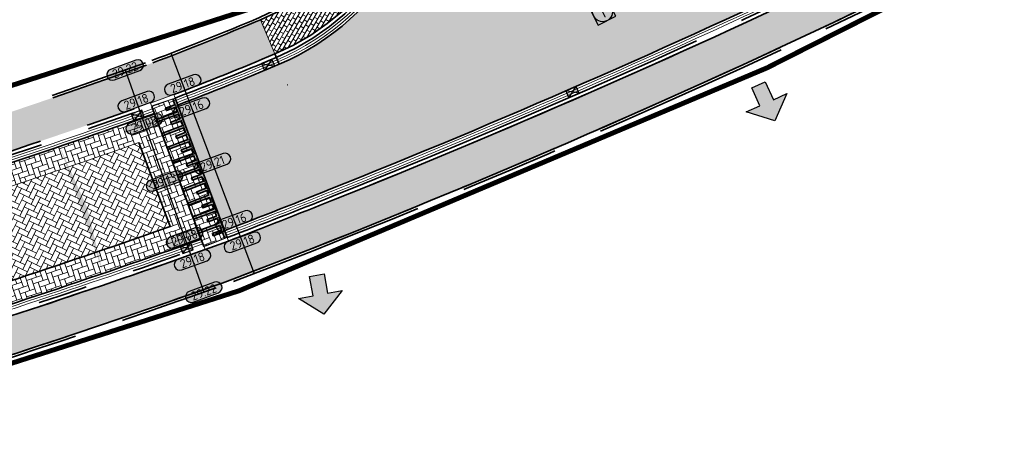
# Model space of a CAD drawing. Header units: metres. Extents: x 199937 to 201628, y 374508 to 375260.
# Tile 28 of 183: x 201146 to 201186, y 374616 to 374633. Entities that reach past the tile are written whole.
import ezdxf
from ezdxf.enums import TextEntityAlignment as Align

# ---------------------------------------------------------------- set-up
doc = ezdxf.new("R2010")
doc.units = ezdxf.units.M
for name, pattern in [('VH-OPSLUITBAND_100X200', [16, 8, -2, 4, -2]), ('VH-OPSLUITBAND_150X250', [24, 16, -2, 4, -2]), ('VH-TROTTOIRBAND_130-150', [15, 5, -2, 2, -2, 2, -2]), ('XX-PROJECTGRENS', [18, 12, -3, 0, -3])]:
    doc.linetypes.add(name, pattern=pattern)
doc.layers.add('000___INRIT-PIJL', color=252, linetype='Continuous')
doc.layers.add('N-WE-KG-GRENS_PROJECT-G', color=7, linetype='XX-PROJECTGRENS', lineweight=35, transparency=0.45)
for name, color, linetype, lineweight in [('N-WE-OG-HOOGTELIJN-G', 7, 'Continuous', 25), ('N-WE-RI-KOLK-S', 7, 'Continuous', 25), ('N-WE-RI-VWA_RIOOLPUT-S', 20, 'Continuous', 25), ('N-WE-VH-DREMPEL-G', 30, 'Continuous', 35), ('N-WE-VH-DWARSHELLING-S', 7, 'Continuous', 25), ('N-WE-VH-GOOT-G', 170, 'Continuous', 35), ('N-WE-VH-KANTOPSLUITING_OPSLUITBAND_100X200-G', 150, 'VH-OPSLUITBAND_100X200', 35), ('N-WE-VH-KANTOPSLUITING_OPSLUITBAND_150X250-G', 150, 'VH-OPSLUITBAND_150X250', 35), ('N-WE-VH-KANTOPSLUITING_TROTTOIRBAND_130 150-G', 210, 'VH-TROTTOIRBAND_130-150', 35), ('N-WE-VH-KANTOPSLUITING_VERLOOPBAND-S', 251, 'Continuous', 25), ('N-WE-VH-KANTVERHARDING_STREKLAAG-G', 60, 'Continuous', 18), ('N-WE-VH-VERHARDING_BETONSTRAATSTEEN-A', 252, 'Continuous', 0), ('N-WE-VH-VERHARDING_BETONSTRAATSTEEN-G', 252, 'Continuous', 35), ('N-WE-VH-VERHARDING_TEGEL-A', 252, 'Continuous', 18), ('N-WE-VH-VERHARDING_TEGEL-G', 252, 'Continuous', 35), ('N-WE-VH-VERKEERSTEGEL-G', 7, 'Continuous', 35), ('N-WE-VW-MARKERING-G', 7, 'Continuous', 35), ('N-WE-VW-MARKERING-V', 7, 'Continuous', 18), ('X-XX-AL-HOOGTELABEL-S', 7, 'Continuous', 25)]:
    doc.layers.add(name, color=color, linetype=linetype, lineweight=lineweight)
doc.layers.add('N-WE-VH-VERHARDING_BETONSTRAATSTEEN_HEIDE-A', color=7, linetype='Continuous', lineweight=0, true_color=0x986657)
doc.layers.add('N-WE-VH-VERHARDING_BETONSTRAATSTEEN_ROOD-A', color=7, linetype='Continuous', lineweight=0, true_color=0xa92c0a)
doc.layers.add('X-XX-AL-HULPLIJN-G', color=7, linetype='Continuous', lineweight=18, plot=False)
doc.styles.add('NLCS-ISO', font='NLCS-ISO.ttf')
doc.styles.add('NLCS-ISO-ANNOTATIEF-T18', font='NLCS-ISO.ttf', dxfattribs={"height": 1.8})
pattern_1 = [(288.63332295, (201154.9783854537, 374629.17133709), (0.2660895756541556, -0.1318951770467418), [0.63, -0.21]), (198.63332295, (201155.3763702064, 374629.3055314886), (0.2660895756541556, -0.1318951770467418), [0.63, -0.21])]

# ---------------------------------------------------------------- blocks, each defined once
blk = doc.blocks.new('inrit')
h = blk.add_hatch(color=256)
h.dxf.hatch_style = 1
h.paths.add_polyline_path([(0.3000000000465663, 1), (-0.300000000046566, 1), (-0.3000000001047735, 1.799999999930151), (-0.900000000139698, 1.799999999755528), (-2.328301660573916e-10, 2.599999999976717), (0.9000000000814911, 1.799999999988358), (0.2999999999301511, 1.799999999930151)])
at = {"color": 3, "flags": 128}
blk.add_lwpolyline([(0.3000000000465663, 1), (-0.300000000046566, 1), (-0.3000000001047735, 1.799999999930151), (-0.900000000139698, 1.799999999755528), (-2.328301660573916e-10, 2.599999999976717), (0.9000000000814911, 1.799999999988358), (0.2999999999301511, 1.799999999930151), (0.3000000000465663, 1)], dxfattribs=at)
blk = doc.blocks.new('SVH-VERLOOPBAND_TROTTOIRBAND 130 150X250 HD_OPSLUITBAND 150X250 HD_L1000_RECHTS-MM')
at = {"linetype": 'Continuous', "lineweight": 0}
blk.add_lwpolyline([(0, 0), (1000, 1.13686837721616e-13), (1000, 150.0000000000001), (0, 150)], close=True, dxfattribs=at)
blk.add_lwpolyline([(0, 20), (100, 20), (900, 1.13686837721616e-13)], dxfattribs=at)
blk = doc.blocks.new('SVH-VERLOOPBAND_TROTTOIRBAND 130 150X250 HD_OPSLUITBAND 150X250 HD_L1000_LINKS-MM')
at = {"linetype": 'Continuous', "lineweight": 0}
blk.add_lwpolyline([(0, 0), (-1000, 1.13686837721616e-13), (-1000, 150.0000000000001), (0, 150)], close=True, dxfattribs=at)
blk.add_lwpolyline([(0, 20), (-100, 20), (-900, 1.13686837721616e-13)], dxfattribs=at)
blk = doc.blocks.new('*U283')
h = blk.add_hatch(color=253)
h.dxf.hatch_style = 1
edge = h.paths.add_edge_path()
edge.add_line((2.726055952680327, 1.132202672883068), (-2.726055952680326, 1.132202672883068))
edge.add_arc((-2.726055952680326, 0), 1.132202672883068, 90, 270)
edge.add_line((-2.726055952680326, -1.132202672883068), (2.726055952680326, -1.132202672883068))
edge.add_arc((2.726055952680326, 3.697785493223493e-32), 1.132202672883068, 270, 450)
blk.add_lwpolyline([(2.726055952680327, 1.132202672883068), (-2.726055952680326, 1.132202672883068, 0.9999999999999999), (-2.726055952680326, -1.132202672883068), (2.726055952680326, -1.132202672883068, 0.9999999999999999)], format="xyb", close=True)
at = {"style": 'NLCS-ISO-ANNOTATIEF-T18'}
blk.add_attdef('HGT', text='', height=1.8, dxfattribs=at).set_placement((-0.002853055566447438, -0.0004570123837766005), align=Align.MIDDLE_CENTER)
blk = doc.blocks.new('*U350')
blk.add_solid([(0, 0), (2.710030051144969, 0.25), (5.420060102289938, 0)])
blk = doc.blocks.new('*U351')
blk.add_solid([(3, 0), (3, 0.25), (1.50000000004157, 0)])
blk = doc.blocks.new('*U352')
blk.add_solid([(0, 0), (0, 0.25), (1.500000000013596, 0)])
blk = doc.blocks.new('SRI-PUT_INSPECTIE-SO')
at = {"lineweight": -3, "flags": 128}
blk.add_lwpolyline([(-1.999999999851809, -2.000000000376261), (2.000000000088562, -2.000000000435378), (2.000000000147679, 1.999999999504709), (-2.00000000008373, 1.999999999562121)], close=True, dxfattribs=at)
at = {"lineweight": -3, "ltscale": 1.5}
blk.add_circle((0, -7.105427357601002e-14), 1.999999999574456, dxfattribs=at)
at = {"ltscale": 0.1, "style": 'NLCS-ISO'}
blk.add_text('I', height=2.5, dxfattribs=at).set_placement((-0.002795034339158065, -0.007140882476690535), align=Align.MIDDLE_CENTER)
blk = doc.blocks.new('N-SRI-KOLK_STRAAT_450X300-SO')
h = blk.add_hatch(color=256)
h.dxf.hatch_style = 1
h.paths.add_polyline_path([(-7.127631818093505e-14, 0.7499999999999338), (-1.125000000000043, 1.49999999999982), (-1.125000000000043, 4.75175454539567e-14)])
h.paths.add_polyline_path([(1.1249999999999, 4.75175454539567e-14), (1.1249999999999, 1.49999999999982), (-7.122080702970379e-14, 0.7499999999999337)])
for p, q in [((-1.125000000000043, 4.75175454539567e-14), (1.1249999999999, 1.49999999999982)), ((1.1249999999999, 4.75175454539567e-14), (-1.125000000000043, 1.49999999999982))]:
    blk.add_line(p, q)
at = {"flags": 128}
blk.add_lwpolyline([(-1.125000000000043, 4.75175454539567e-14), (1.1249999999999, 4.75175454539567e-14), (1.1249999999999, 1.49999999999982), (-1.125000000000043, 1.49999999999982)], close=True, dxfattribs=at)

msp = doc.modelspace()

# ---------------------------------------------------------------- hatches: boundary and pattern name
at = {"layer": 'N-WE-VH-VERHARDING_BETONSTRAATSTEEN_HEIDE-A', "true_color": 0x986657}
h = msp.add_hatch(dxfattribs=at)
h.set_pattern_fill('AVH-HEI_BSS_KEIFRMT_KEPER-SO', color=25, scale=2, angle=290.0000000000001, pattern_type=2)
h.set_pattern_definition([(290.0000000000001, (201155.5699359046, 374630.3855277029), (0.2691596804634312, -0.1255112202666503), [0.63, -0.21]), (200, (201155.9646068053, 374630.5291761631), (0.2691596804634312, -0.1255112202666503), [0.63, -0.21])])
h.paths.add_polyline_path([(201151.4581577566, 374628.7855767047), (201150.5152855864, 374628.4519990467), (201152.4088933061, 374623.3725242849), (201153.3516658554, 374623.7063691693)])
h = msp.add_hatch(dxfattribs=at)
h.set_pattern_fill('AVH-HEI_BSS_KEIFRMT_KEPER-SO', color=25, scale=2, angle=-71.36667704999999, pattern_type=2)
h.set_pattern_definition(pattern_1)
edge = h.paths.add_edge_path()
edge.add_line((201150.8297195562, 374627.6085511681), (201150.5152855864, 374628.4519990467))
edge.add_arc((201046.3226505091, 374924.4564663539), 313.8068671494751, 287.0688464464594, 289.3919070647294, ccw=False)
edge.add_line((201138.4314261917, 374624.4719278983), (201133.5700012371, 374622.918771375))
edge.add_arc((201141.7987053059, 374596.6502043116), 27.52724443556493, 107.3933148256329, 114.5290924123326)
edge.add_arc((201132.9415321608, 374616.2095152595), 6.056368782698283, 115.1187871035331, 123.9808712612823)
edge.add_line((201129.5565301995, 374621.2316029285), (201130.0407655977, 374620.4725766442))
edge.add_arc((201132.9415321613, 374616.209515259), 5.156368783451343, 115.168609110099, 124.23302085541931, ccw=False)
edge.add_arc((201141.798705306, 374596.6502043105), 26.62724443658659, 107.3878741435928, 114.51880858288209, ccw=False)
edge.add_line((201133.8414506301, 374622.0606794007), (201138.7004717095, 374623.61306792))
edge.add_arc((201046.3226504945, 374924.4564663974), 314.7068671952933, 287.069775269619, 289.3949197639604)
h = msp.add_hatch(dxfattribs=at)
h.set_pattern_fill('AVH-HEI_BSS_KEIFRMT_KEPER-SO', color=25, scale=2, angle=-71.36667704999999, pattern_type=2)
h.set_pattern_definition(pattern_1)
edge = h.paths.add_edge_path()
edge.add_line((201152.4088933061, 374623.3725242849), (201152.0944608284, 374624.2159681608))
edge.add_arc((201046.3226504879, 374924.4564664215), 318.3269273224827, 287.07347139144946, 289.40686561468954, ccw=False)
edge.add_line((201139.7827202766, 374620.1585071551), (201134.9328532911, 374618.6090432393))
edge.add_arc((201141.7987052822, 374596.6502043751), 23.00718426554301, 107.3628547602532, 110.4118240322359)
edge.add_arc((201136.9832362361, 374609.5904360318), 9.199999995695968, 110.4118240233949, 122.5366217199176)
edge.add_line((201132.0351214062, 374617.3464762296), (201132.519176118, 374616.5877331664))
edge.add_arc((201136.9832362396, 374609.590436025), 8.3000000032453, 110.41182402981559, 122.53662171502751, ccw=False)
edge.add_arc((201141.7987053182, 374596.6502042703), 22.10718437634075, 107.355698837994, 110.41182402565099, ccw=False)
edge.add_line((201135.2040684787, 374617.7508764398), (201140.0518003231, 374619.2996582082))
edge.add_arc((201046.3226505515, 374924.4564662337), 319.2269271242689, 287.0743805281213, 289.4097934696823)
at = {"layer": 'N-WE-VH-VERHARDING_BETONSTRAATSTEEN_ROOD-A'}
h = msp.add_hatch(dxfattribs=at)
h.set_pattern_fill('AVH-ROO_BSS_KEIFRMT_KEPER-SO', color=36, scale=2, angle=-111.34190482, pattern_type=2)
h.set_pattern_definition([(248.65809518, (201178.5606107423, 374635.471504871), (0.1191734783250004, -0.2720251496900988), [0.63, -0.21]), (158.65809518, (201178.9518093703, 374635.3186531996), (0.1191734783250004, -0.2720251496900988), [0.63, -0.21])])
edge = h.paths.add_edge_path()
edge.add_line((201178.9484412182, 374634.6593549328), (201176.6017083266, 374639.5736128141))
edge.add_arc((201173.8554763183, 374645.2435519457), 6.299999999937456, 187.6988487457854, 295.8432027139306, ccw=False)
edge.add_line((201167.6122652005, 374644.3995644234), (201162.4022006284, 374643.6952426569))
edge.add_line((201162.4022006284, 374643.6952426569), (201162.6806220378, 374641.635681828))
edge.add_arc((201152.4734673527, 374640.255829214), 10.30000000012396, -66.99916666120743, 7.698848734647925, ccw=False)
edge.add_line((201156.4981358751, 374630.7746877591), (201156.4922993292, 374630.7722103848))
edge.add_arc((201112.1980866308, 374735.1348433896), 113.3734380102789, 290.7675342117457, 292.99762899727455, ccw=False)
edge.add_line((201152.3977229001, 374629.1276469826), (201154.2903599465, 374624.0511336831))
edge.add_arc((201031.5091075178, 374943.409835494), 342.1479451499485, 291.0298497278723, 291.7900558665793)
edge.add_arc((201031.5091078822, 374943.4098345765), 342.1479441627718, 291.7900558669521, 295.5261344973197)
h = msp.add_hatch(dxfattribs=at)
h.set_pattern_fill('AVH-ROO_BSS_KEIFRMT_KEPER-SO', color=36, scale=2, angle=290.8951966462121, pattern_type=2)
h.set_pattern_definition([(290.8951966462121, (201109.114271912, 374903.0265801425), (0.271087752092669, -0.1212906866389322), [0.63, -0.21]), (200.8951966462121, (201109.5066503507, 374903.176377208), (0.2710877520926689, -0.1212906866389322), [0.63, -0.21])])
edge = h.paths.add_edge_path()
edge.add_arc((201031.5090468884, 374943.4100536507), 342.4481705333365, 290.9645656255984, 291.0293351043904)
edge.add_line((201154.3951655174, 374623.7700196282), (201152.2929211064, 374629.4087509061))
edge.add_arc((201112.1980770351, 374735.13486883), 113.0734652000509, 290.58874569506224, 290.76838574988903, ccw=False)
edge.add_arc((201046.3226547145, 374924.4564217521), 313.5068237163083, 289.5736845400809, 289.691637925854, ccw=False)
edge.add_line((201151.3533519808, 374629.0667111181), (201153.4564712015, 374623.4252359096))
edge.add_arc((201046.3226533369, 374924.456458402), 319.5269188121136, 289.5901046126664, 289.7000172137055)
h = msp.add_hatch(dxfattribs=at)
h.set_pattern_fill('AVH-ROO_BSS_KEIFRMT_KEPER-SO', color=36, scale=2, angle=-115.7848211, pattern_type=2)
h.set_pattern_definition([(244.2151789, (201154.9783854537, 374629.17133709), (0.09774270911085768, -0.2804395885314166), [0.63, -0.21]), (154.2151789, (201155.3565677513, 374628.9886402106), (0.09774270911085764, -0.2804395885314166), [0.63, -0.21])])
edge = h.paths.add_edge_path()
edge.add_line((201152.0944608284, 374624.2159681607), (201150.8297195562, 374627.6085511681))
edge.add_arc((201046.3226505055, 374924.4564663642), 314.7068671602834, 287.0697752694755, 289.3949197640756, ccw=False)
edge.add_line((201138.7004717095, 374623.61306792), (201133.8414506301, 374622.0606794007))
edge.add_arc((201141.798705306, 374596.6502043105), 26.62724443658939, 107.3878741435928, 114.518808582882)
edge.add_arc((201132.9415321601, 374616.2095152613), 5.156368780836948, 115.1686091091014, 124.2330208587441)
edge.add_line((201130.0407655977, 374620.4725766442), (201132.0351214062, 374617.3464762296))
edge.add_arc((201136.9832362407, 374609.5904360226), 9.200000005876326, 110.41182403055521, 122.5366217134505, ccw=False)
edge.add_arc((201141.7987052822, 374596.6502043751), 23.00718426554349, 107.36285476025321, 110.4118240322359, ccw=False)
edge.add_line((201134.9328532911, 374618.6090432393), (201139.7827202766, 374620.1585071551))
edge.add_arc((201046.3226504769, 374924.4564664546), 318.3269273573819, 287.0734713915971, 289.4068656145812)
at = {"layer": 'N-WE-VH-VERHARDING_TEGEL-A'}
h = msp.add_hatch(dxfattribs=at)
h.set_pattern_fill('AVH-TEGEL_300X300_HALFST-SO', color=256, angle=22.64, pattern_type=2)
h.set_pattern_definition([(22.64, (201343.742815, 375069.87108), (0.2191415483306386, 0.2539231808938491), [0.3, -0.3]), (112.64, (201343.742815, 375069.87108), (-0.2768825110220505, -0.1154819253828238), [])])
edge = h.paths.add_edge_path()
edge.add_arc((201031.6973184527, 374942.9333002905), 342.0855929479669, 291.0281766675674, 291.7904125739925)
edge.add_arc((201031.5091738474, 374943.4096901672), 342.5977854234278, 291.7900545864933, 295.5262963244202)
edge.add_line((201179.1432272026, 374634.2536957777), (201180.0428817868, 374634.690298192))
edge.add_arc((200968.3526164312, 375069.2308085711), 483.3613799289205, 295.9734394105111, 297.2835960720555)
edge.add_arc((201394.833831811, 374234.0753689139), 454.3945419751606, 116.02527409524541, 116.8048629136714, ccw=False)
edge.add_line((201195.4602397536, 374642.3945707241), (201196.1183911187, 374641.0466698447))
edge.add_arc((201394.8338318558, 374234.0753688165), 452.8945420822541, 116.0252740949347, 116.8040713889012)
edge.add_arc((200976.6574131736, 375052.8811918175), 466.5238164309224, 295.8227755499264, 297.29679027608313, ccw=False)
edge.add_arc((201032.199129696, 374941.7112321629), 342.2649047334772, 290.9584425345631, 295.5597476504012, ccw=False)
edge.add_arc((201046.5526907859, 374923.7370535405), 320.421680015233, 287.07479110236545, 289.7111661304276, ccw=False)
edge.add_line((201140.6348303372, 374617.4388262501), (201135.7870254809, 374615.8900211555))
edge.add_line((201135.7870254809, 374615.8900211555), (201135.3396555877, 374617.3217864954))
edge.add_line((201135.3396555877, 374617.3217864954), (201140.1863428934, 374618.8702345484))
edge.add_arc((201046.3276961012, 374924.4406860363), 319.6603610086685, 287.0747996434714, 289.5904722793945)
edge.add_line((201153.5081881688, 374623.2844333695), (201154.4468717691, 374623.6292131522))
h = msp.add_hatch(dxfattribs=at)
h.set_pattern_fill('AVH-TEGEL_150X300_HALFST-SO', color=256, angle=59.99999999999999, pattern_type=2)
h.set_pattern_definition([(59.99999999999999, (201308.4271173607, 374698.3724360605), (-0.1299038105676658, 0.07500000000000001), []), (150, (201308.4271173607, 374698.3724360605), (-0.15, -0.2598076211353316), [0.15, -0.15]), (150, (201308.5021173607, 374698.5023398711), (-0.15, -0.2598076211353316), [-0.15, 0.15])])
h.paths.add_polyline_path([(201162.2346783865, 374641.575397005), (201160.7481995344, 374641.3744477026, -0.3379705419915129), (201155.7365928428, 374632.569833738), (201156.3227832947, 374631.18911626, 0.3379705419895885)])
h = msp.add_hatch(dxfattribs=at)
h.set_pattern_fill('AVH-TEGEL_300X300_HALFST-SO', color=256, scale=5, angle=198, pattern_type=2)
h.set_pattern_definition([(198, (201308.4271173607, 374698.3724360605), (-0.2389644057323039, -0.2353635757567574), [0.3, -0.3]), (288, (201308.4271173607, 374698.3724360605), (0.2853169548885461, 0.0927050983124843), [])])
h.paths.add_polyline_path([(201130.1885700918, 374622.1046924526, -0.031087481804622), (201133.4342615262, 374623.3478125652), (201138.2969060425, 374624.9013587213, 0.01144567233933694), (201151.9095894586, 374629.4243926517, 0.008310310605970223), (201155.4008710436, 374630.8025747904), (201156.3227832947, 374631.18911626), (201155.7365928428, 374632.569833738, -0.01049703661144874), (201151.3930676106, 374630.832705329, -0.01144303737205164), (201137.8485181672, 374626.3327988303), (201132.981727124, 374624.7779279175), (201122.2363849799, 374621.4369090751), (201118.3225159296, 374619.3060273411), (201118.962208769, 374616.0046632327), (201122.0525317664, 374616.6034634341, 0.1397781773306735), (201125.8923202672, 374618.5498464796), (201128.5625831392, 374621.0220757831, -0.07991489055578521)])
at = {"layer": 'N-WE-VW-MARKERING-V'}
h = msp.add_hatch(color=256, dxfattribs=at)
h.dxf.hatch_style = 1
edge = h.paths.add_edge_path()
edge.add_arc((201031.5097500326, 374943.4081636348), 342.4461540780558, 291.0126064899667, 291.0293387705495)
edge.add_line((201154.3951655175, 374623.7700196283), (201152.2929211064, 374629.4087509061))
edge.add_arc((201112.198083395, 374735.1348518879), 113.0734471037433, 290.7177259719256, 290.7683857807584, ccw=False)
edge.add_line((201152.1994244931, 374629.3733411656), (201152.2875214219, 374629.1373563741))
edge.add_line((201152.2875214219, 374629.1373563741), (201151.9127188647, 374628.9976314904))
edge.add_line((201151.9127188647, 374628.9976314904), (201151.9476500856, 374628.9039308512))
edge.add_line((201151.9476500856, 374628.9039308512), (201152.3224526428, 374629.0436557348))
edge.add_line((201152.3224526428, 374629.0436557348), (201152.3923150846, 374628.8562544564))
edge.add_line((201152.3923150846, 374628.8562544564), (201151.549009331, 374628.5418734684))
edge.add_line((201151.549009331, 374628.5418734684), (201151.583940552, 374628.4481728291))
edge.add_line((201151.583940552, 374628.4481728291), (201152.4272463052, 374628.7625538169))
edge.add_line((201152.4272463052, 374628.7625538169), (201152.497108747, 374628.5751525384))
edge.add_line((201152.497108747, 374628.5751525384), (201152.1223061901, 374628.4354276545))
edge.add_line((201152.1223061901, 374628.4354276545), (201152.157237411, 374628.3417270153))
edge.add_line((201152.157237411, 374628.3417270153), (201152.5320399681, 374628.4814518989))
edge.add_line((201152.5320399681, 374628.4814518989), (201152.60190241, 374628.2940506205))
edge.add_line((201152.60190241, 374628.2940506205), (201151.7585966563, 374627.9796696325))
edge.add_line((201151.7585966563, 374627.9796696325), (201151.793527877, 374627.8859689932))
edge.add_line((201151.793527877, 374627.8859689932), (201152.6368336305, 374628.200349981))
edge.add_line((201152.6368336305, 374628.200349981), (201152.7066960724, 374628.0129487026))
edge.add_line((201152.7066960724, 374628.0129487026), (201152.3318935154, 374627.8732238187))
edge.add_line((201152.3318935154, 374627.8732238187), (201152.3668247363, 374627.7795231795))
edge.add_line((201152.3668247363, 374627.7795231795), (201152.7416272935, 374627.9192480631))
edge.add_line((201152.7416272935, 374627.9192480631), (201152.8114897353, 374627.7318467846))
edge.add_line((201152.8114897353, 374627.7318467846), (201151.9681839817, 374627.4174657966))
edge.add_line((201151.9681839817, 374627.4174657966), (201152.0031152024, 374627.3237651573))
edge.add_line((201152.0031152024, 374627.3237651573), (201152.8464209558, 374627.6381461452))
edge.add_line((201152.8464209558, 374627.6381461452), (201152.9162833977, 374627.4507448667))
edge.add_line((201152.9162833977, 374627.4507448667), (201152.5414808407, 374627.3110199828))
edge.add_line((201152.5414808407, 374627.3110199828), (201152.5764120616, 374627.2173193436))
edge.add_line((201152.5764120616, 374627.2173193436), (201152.9512146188, 374627.3570442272))
edge.add_line((201152.9512146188, 374627.3570442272), (201153.0210770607, 374627.1696429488))
edge.add_line((201153.0210770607, 374627.1696429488), (201152.1777713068, 374626.8552619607))
edge.add_line((201152.1777713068, 374626.8552619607), (201152.212702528, 374626.7615613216))
edge.add_line((201152.212702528, 374626.7615613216), (201153.0560082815, 374627.0759423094))
edge.add_line((201153.0560082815, 374627.0759423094), (201153.125870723, 374626.8885410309))
edge.add_line((201153.125870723, 374626.8885410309), (201152.7510681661, 374626.7488161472))
edge.add_line((201152.7510681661, 374626.7488161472), (201152.7859993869, 374626.655115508))
edge.add_line((201152.7859993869, 374626.655115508), (201153.1608019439, 374626.7948403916))
edge.add_line((201153.1608019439, 374626.7948403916), (201153.2306643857, 374626.607439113))
edge.add_line((201153.2306643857, 374626.607439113), (201152.3873586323, 374626.2930581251))
edge.add_line((201152.3873586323, 374626.2930581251), (201152.4222898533, 374626.1993574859))
edge.add_line((201152.4222898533, 374626.1993574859), (201153.2655956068, 374626.5137384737))
edge.add_line((201153.2655956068, 374626.5137384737), (201153.3354580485, 374626.3263371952))
edge.add_line((201153.3354580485, 374626.3263371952), (201152.9606554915, 374626.1866123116))
edge.add_line((201152.9606554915, 374626.1866123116), (201152.9955867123, 374626.0929116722))
edge.add_line((201152.9955867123, 374626.0929116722), (201153.3703892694, 374626.2326365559))
edge.add_line((201153.3703892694, 374626.2326365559), (201153.4402517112, 374626.0452352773))
edge.add_line((201153.4402517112, 374626.0452352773), (201152.5969459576, 374625.7308542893))
edge.add_line((201152.5969459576, 374625.7308542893), (201152.6318771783, 374625.6371536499))
edge.add_line((201152.6318771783, 374625.6371536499), (201153.4751829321, 374625.9515346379))
edge.add_line((201153.4751829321, 374625.9515346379), (201153.5450453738, 374625.7641333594))
edge.add_line((201153.5450453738, 374625.7641333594), (201153.1702428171, 374625.6244084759))
edge.add_line((201153.1702428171, 374625.6244084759), (201153.2051740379, 374625.5307078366))
edge.add_line((201153.2051740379, 374625.5307078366), (201153.5799765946, 374625.67043272))
edge.add_line((201153.5799765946, 374625.67043272), (201153.6498390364, 374625.4830314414))
edge.add_line((201153.6498390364, 374625.4830314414), (201152.8065332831, 374625.1686504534))
edge.add_line((201152.8065332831, 374625.1686504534), (201152.8414645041, 374625.0749498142))
edge.add_line((201152.8414645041, 374625.0749498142), (201153.6847702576, 374625.3893308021))
edge.add_line((201153.6847702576, 374625.3893308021), (201153.7546326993, 374625.2019295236))
edge.add_line((201153.7546326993, 374625.2019295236), (201153.3798301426, 374625.06220464))
edge.add_line((201153.3798301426, 374625.06220464), (201153.4147613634, 374624.9685040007))
edge.add_line((201153.4147613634, 374624.9685040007), (201153.7895639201, 374625.1082288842))
edge.add_line((201153.7895639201, 374625.1082288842), (201153.8594263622, 374624.9208276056))
edge.add_line((201153.8594263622, 374624.9208276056), (201153.0161206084, 374624.6064466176))
edge.add_line((201153.0161206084, 374624.6064466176), (201153.0510518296, 374624.5127459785))
edge.add_line((201153.0510518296, 374624.5127459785), (201153.8943575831, 374624.8271269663))
edge.add_line((201153.8943575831, 374624.8271269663), (201153.9642200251, 374624.6397256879))
edge.add_line((201153.9642200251, 374624.6397256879), (201153.5894174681, 374624.5000008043))
edge.add_line((201153.5894174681, 374624.5000008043), (201153.6243486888, 374624.4063001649))
edge.add_line((201153.6243486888, 374624.4063001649), (201153.999151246, 374624.5460250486))
edge.add_line((201153.999151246, 374624.5460250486), (201154.0690136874, 374624.3586237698))
edge.add_line((201154.0690136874, 374624.3586237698), (201153.2257079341, 374624.0442427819))
edge.add_line((201153.2257079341, 374624.0442427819), (201153.2606391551, 374623.9505421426))
edge.add_line((201153.2606391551, 374623.9505421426), (201154.1039449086, 374624.2649231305))
edge.add_line((201154.1039449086, 374624.2649231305), (201154.1738073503, 374624.077521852))
edge.add_line((201154.1738073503, 374624.077521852), (201153.7990047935, 374623.9377969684))
edge.add_line((201153.7990047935, 374623.9377969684), (201153.8339360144, 374623.8440963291))
edge.add_line((201153.8339360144, 374623.8440963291), (201154.2087385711, 374623.9838212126))
edge.add_line((201154.2087385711, 374623.9838212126), (201154.3018152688, 374623.7341466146))

# ---------------------------------------------------------------- linework, layer by layer
at = {"layer": 'N-WE-KG-GRENS_PROJECT-G', "const_width": 0.2}
msp.add_lwpolyline([(201308.1539999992, 374697.6950000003), (201289.9872137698, 374686.0641628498, -0.03908610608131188), (201266.9247854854, 374673.1401875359), (201200.0909166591, 374642.7392263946), (201176.1845119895, 374630.6280919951), (201154.8964641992, 374621.6288118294), (201134.1905557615, 374615.0265156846, 0.2220427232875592), (201130.94962929, 374609.665687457), (201131.6340984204, 374605.6972410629), (201128.5637643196, 374605.4626498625), (201127.0765726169, 374611.0851538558), (201121.9339583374, 374614.7862823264), (201115.1763222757, 374614.7237382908), (201114.6444702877, 374618.6329530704), (201122.1842411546, 374622.3545302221), (201156.2725108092, 374633.3179658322, 0.2828101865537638), (201160.2803696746, 374643.2145036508), (201159.7898374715, 374646.4557134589), (201145.3138937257, 374758.5632757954), (201142.007547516, 374758.3458555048), (201141.3871207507, 374761.365740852)], format="xyb", dxfattribs=at)
at = {"layer": 'N-WE-OG-HOOGTELIJN-G'}
for points in [[(201152.1212418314, 374631.2163680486), (201155.4896880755, 374622.316231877)], [(201150.2786516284, 374630.5423733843), (201153.4536997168, 374621.567694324)]]:
    msp.add_lwpolyline(points, dxfattribs=at)
at = {"layer": 'N-WE-VH-DREMPEL-G'}
for points in [[(201152.2929211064, 374629.4087509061), (201154.3951655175, 374623.7700196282)], [(201151.3533519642, 374629.0667111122), (201153.4621338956, 374623.4100461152)]]:
    msp.add_lwpolyline(points, dxfattribs=at)
at = {"layer": 'N-WE-VH-GOOT-G'}
for points in [[(201156.4981358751, 374630.7746877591, 0.3379854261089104), (201162.6806220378, 374641.635681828), (201162.4022006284, 374643.6952426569)], [(201158.5167116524, 374625.7082697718, 0.01630316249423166), (201178.9484412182, 374634.6593549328)], [(201156.4922993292, 374630.7722103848, -0.009730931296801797), (201152.3977229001, 374629.1276469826, -0.007525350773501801)], [(201156.4981358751, 374630.7746877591, -1.398157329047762e-05), (201156.4922993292, 374630.7722103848, -1.398157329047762e-05)], [(201151.4581577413, 374628.7855766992, -0.01093348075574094), (201138.4314261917, 374624.4719278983), (201133.5700012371, 374622.918771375, 0.03114576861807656), (201130.3706258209, 374621.6931311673, 0.07694602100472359), (201128.8328840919, 374620.6590785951), (201126.1980381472, 374618.2196396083, -0.0921466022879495), (201123.6329436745, 374616.6002349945)], [(201153.9264168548, 374623.9114493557, 0.003601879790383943), (201158.5167116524, 374625.7082697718, 0.002871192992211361)], [(201153.3516658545, 374623.7063691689, -0.01097385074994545), (201140.0518003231, 374619.2996582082), (201135.2040684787, 374617.7508764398, 0.01333565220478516), (201134.0884828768, 374617.3692793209, 0.2301854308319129), (201129.0777664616, 374612.1189825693, 0.2301854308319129)]]:
    msp.add_lwpolyline(points, format="xyb", dxfattribs=at)
at = {"layer": 'N-WE-VH-KANTOPSLUITING_OPSLUITBAND_100X200-G'}
for points in [[(201355.4795011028, 374611.9602068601), (201315.0321825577, 374695.944891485, 0.4516824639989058), (201307.8080690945, 374697.971234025), (201290.2437182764, 374686.5878675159, -0.03056330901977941), (201264.0907791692, 374672.2032623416), (201239.3376742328, 374660.8773905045), (201232.8997060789, 374657.9787498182), (201208.0687749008, 374646.6675157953, 0.01068873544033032), (201190.6051295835, 374638.3081030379, -0.006431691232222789), (201179.8700321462, 374632.9417881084, -0.02007967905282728), (201154.624108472, 374622.0905357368, -0.01150386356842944), (201140.6348303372, 374617.4388262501), (201135.7915072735, 374615.8914530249, 0.01824748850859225), (201134.4044826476, 374615.402205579, 0.3386517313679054), (201130.6423225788, 374609.1563250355), (201130.9969871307, 374605.9719296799)], [(201355.3894052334, 374611.9168163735), (201314.9420866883, 374695.9015009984, 0.4516824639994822), (201307.8624554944, 374697.8873166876), (201290.2976402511, 374686.5036491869, -0.03056452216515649), (201264.1329603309, 374672.1125917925), (201239.3790054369, 374660.7863310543), (201232.9409609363, 374657.8876559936), (201208.1101212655, 374646.576463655, 0.01068856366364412), (201190.6506074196, 374638.2190415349, -0.006431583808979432), (201179.9133844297, 374632.851673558, -0.02008064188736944), (201154.6588610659, 374621.996762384, -0.01150427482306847), (201140.6647288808, 374617.3433988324), (201135.8216246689, 374615.7960955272, 0.01825161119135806), (201134.4411654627, 374615.3091767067, 0.3386517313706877), (201130.7417080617, 374609.1673941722), (201131.0963726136, 374605.9829988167)], [(201118.3025589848, 374619.4090223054), (201122.1972523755, 374621.5294639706), (201132.9516647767, 374624.8733030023), (201137.8186263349, 374626.4282283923, 0.01144285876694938), (201151.3586311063, 374630.9265922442, 0.01049526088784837), (201155.697518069, 374632.6618835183, 0.3379705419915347), (201160.6491009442, 374641.3610510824), (201160.3711995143, 374643.4167654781), (201159.995985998, 374646.192324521), (201161.5815634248, 374646.4066705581)], [(201118.3225159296, 374619.3060273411), (201122.2363849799, 374621.4369090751), (201132.981727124, 374624.7779279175), (201137.8485181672, 374626.3327988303, 0.01144303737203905), (201151.3930676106, 374630.832705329, 0.0104970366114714), (201155.7365928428, 374632.569833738, 0.3379705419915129), (201160.7481995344, 374641.3744477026), (201160.4702981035, 374643.4301621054), (201160.1084812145, 374646.1066225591), (201161.5949600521, 374646.3075719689)]]:
    msp.add_lwpolyline(points, format="xyb", dxfattribs=at)
at = {"layer": 'N-WE-VH-KANTOPSLUITING_OPSLUITBAND_150X250-G'}
for points in [[(201152.2417122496, 374629.5497390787, 0.009733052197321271), (201156.3227832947, 374631.18911626, 0.3379705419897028), (201162.2346783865, 374641.575397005), (201161.9567769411, 374643.6311115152)], [(201152.2930233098, 374629.4087896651, 0.009737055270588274), (201156.3792884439, 374631.0501481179, 0.3380345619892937), (201162.3833262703, 374641.595491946), (201162.1054248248, 374643.6512064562)], [(201154.3951655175, 374623.7700196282, 0.003319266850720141), (201158.6280736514, 374625.4297046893, 0.01630291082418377), (201179.0777385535, 374634.388641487)], [(201154.4468717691, 374623.6292131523, 0.003325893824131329), (201158.6837545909, 374625.2904222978, 0.0163038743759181), (201179.1432272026, 374634.2536957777)]]:
    msp.add_lwpolyline(points, format="xyb", dxfattribs=at)
at = {"layer": 'N-WE-VH-KANTOPSLUITING_TROTTOIRBAND_130 150-G'}
for points in [[(201118.1109950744, 374615.8397267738), (201122.0525317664, 374616.6034634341, 0.1397781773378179), (201125.8923202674, 374618.5498464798), (201128.5625831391, 374621.0220757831, -0.07991489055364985), (201130.1885700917, 374622.1046924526, -0.03108748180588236), (201133.4342615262, 374623.3478125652), (201138.2969060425, 374624.9013587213, 0.01093098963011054), (201151.3020505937, 374629.2076700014)], [(201118.1395292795, 374615.692465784), (201122.0810659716, 374616.4562024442, 0.1397781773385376), (201125.9942262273, 374618.4397775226), (201128.6644890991, 374620.9120068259, -0.0799148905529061), (201130.2508178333, 374621.9682182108, -0.03109126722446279), (201133.4795091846, 374623.2047991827), (201138.3417458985, 374624.7582150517, 0.01093119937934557), (201151.3533519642, 374629.0667111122)], [(201129.3571266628, 374605.789288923), (201129.0323976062, 374608.7049050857, -0.3440511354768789), (201134.1931125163, 374617.0881163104, -0.01334648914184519), (201135.2944614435, 374617.4648169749), (201140.1414951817, 374619.0133757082, 0.0109760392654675), (201153.4564712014, 374623.4252359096)], [(201153.5081881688, 374623.2844333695, -0.01097713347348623), (201140.1863428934, 374618.8702345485), (201135.3396555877, 374617.3217864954, 0.01335199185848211), (201134.2454273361, 374616.947534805, 0.3440511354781), (201129.1814758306, 374608.7215087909), (201129.5062048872, 374605.8058926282)]]:
    msp.add_lwpolyline(points, format="xyb", dxfattribs=at)
at = {"layer": 'N-WE-VH-KANTVERHARDING_STREKLAAG-G'}
for points in [[(201156.4199869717, 374630.9587875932, 0.3379854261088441), (201162.4824248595, 374641.6088885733), (201162.20400345, 374643.6684494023)], [(201156.4590614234, 374630.8667376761, 0.3379854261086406), (201162.5815234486, 374641.6222852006), (201162.3031020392, 374643.6818460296)], [(201158.5538323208, 374625.6154147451, 0.01630316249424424), (201178.9915334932, 374634.5691160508)], [(201158.5909529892, 374625.5225597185, 0.01630316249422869), (201179.0346257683, 374634.4788771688)], [(201156.4169587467, 374630.9575021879, -0.009735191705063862), (201152.3278464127, 374629.3150463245, -0.007528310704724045)], [(201156.4546290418, 374630.8648562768, -0.00973304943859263), (201152.3627889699, 374629.2213482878, -0.007526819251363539)], [(201156.4199869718, 374630.9587875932, -4.66876234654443e-06), (201156.4180414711, 374630.9579617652, -4.66876234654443e-06)], [(201156.4590614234, 374630.8667376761, -9.329279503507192e-06), (201156.4551704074, 374630.8650860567, -9.329279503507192e-06)], [(201151.3882872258, 374628.9729996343, -0.01093196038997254), (201138.3716392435, 374624.6627859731), (201133.5096736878, 374623.1094567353, 0.03114987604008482), (201130.2866643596, 374621.8746566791, 0.07699301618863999), (201128.6971058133, 374620.8059263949), (201126.062163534, 374618.3663982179, -0.09923188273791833), (201123.3464175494, 374616.7047520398)], [(201151.4232224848, 374628.8792881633, -0.01093272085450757), (201138.4015326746, 374624.5673569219), (201133.5398377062, 374623.014114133, 0.03114784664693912), (201130.3286436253, 374621.7838932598, 0.07696982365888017), (201128.7649951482, 374620.7325026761), (201126.1301008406, 374618.2930189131, -0.09556683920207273), (201123.4923373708, 374616.6526451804)], [(201154.3252951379, 374623.9574289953, 0.003317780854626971), (201158.5538323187, 374625.6154147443)], [(201154.3602303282, 374623.8637243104, 0.003318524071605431), (201158.590952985, 374625.5225597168)], [(201153.3866009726, 374623.612658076, -0.01097458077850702), (201140.0816985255, 374619.2042306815), (201135.2342001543, 374617.6555235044, 0.01333923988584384), (201134.1233594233, 374617.2755583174, 0.2329596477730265), (201129.1471367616, 374612.0061232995, 0.2301854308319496)], [(201153.4215360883, 374623.5189469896, -0.01097531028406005), (201140.1115968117, 374619.1088031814), (201135.2643311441, 374617.56017035, 0.01334285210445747), (201134.1582359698, 374617.1818373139, 0.2359045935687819), (201129.216537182, 374611.890085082, 0.2301854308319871)]]:
    msp.add_lwpolyline(points, format="xyb", dxfattribs=at)
at = {"layer": 'N-WE-VH-VERHARDING_BETONSTRAATSTEEN-A'}
msp.add_lwpolyline([(201150.8297195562, 374627.6085511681, -0.01014570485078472), (201138.7004717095, 374623.61306792), (201133.8414506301, 374622.0606794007, 0.03112461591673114), (201130.7486136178, 374620.876339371, 0.0766994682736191), (201129.443865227, 374619.9982439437), (201126.8094739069, 374617.5592258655, -0.06911434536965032), (201124.7330897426, 374616.1114029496)], format="xyb", dxfattribs=at)
at = {"layer": 'N-WE-VH-VERHARDING_BETONSTRAATSTEEN-G'}
msp.add_lwpolyline([(201150.8297195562, 374627.6085511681), (201152.0944608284, 374624.2159681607)], dxfattribs=at)
msp.add_lwpolyline([(201128.4483959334, 374613.0250394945, -0.2110395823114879), (201133.7745939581, 374618.2127683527, -0.01330442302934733), (201134.9328532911, 374618.6090432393), (201139.7827202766, 374620.1585071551, 0.010181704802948), (201152.0944608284, 374624.2159681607, 0.010181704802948)], format="xyb", dxfattribs=at)
at = {"layer": 'N-WE-VH-VERHARDING_TEGEL-G'}
msp.add_lwpolyline([(201154.4468717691, 374623.6292131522, 0.003325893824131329), (201158.6837545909, 374625.2904222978, 0.0163038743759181), (201179.1432272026, 374634.2536957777), (201180.0428817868, 374634.690298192, 0.005716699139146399), (201189.9231153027, 374639.6441029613, -0.003401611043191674), (201195.4602397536, 374642.3945707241), (201196.1183911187, 374641.0466698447, 0.003398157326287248), (201190.6051295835, 374638.3081030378, -0.006431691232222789), (201179.8700321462, 374632.9417881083, -0.02007967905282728), (201154.624108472, 374622.0905357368, -0.01150386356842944), (201140.6348303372, 374617.4388262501), (201135.7870254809, 374615.8900211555), (201135.3396555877, 374617.3217864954), (201140.1863428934, 374618.8702345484, 0.01097713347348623), (201153.5081881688, 374623.2844333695)], format="xyb", close=True, dxfattribs=at)
msp.add_lwpolyline([(201156.3227832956, 374631.1891162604), (201156.4922993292, 374630.7722103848)], dxfattribs=at)
at = {"layer": 'N-WE-VH-VERKEERSTEGEL-G'}
msp.add_lwpolyline([(201156.8498059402, 374629.9462385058, -5.548572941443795e-05), (201156.8264589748, 374629.9363309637, -5.548572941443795e-05)], format="xyb", dxfattribs=at)
at = {"layer": 'N-WE-VW-MARKERING-G'}
for points in [[(201152.1994244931, 374629.3733411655), (201152.2875214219, 374629.1373563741), (201151.9127188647, 374628.9976314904), (201151.9476500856, 374628.9039308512), (201152.3224526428, 374629.0436557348), (201152.3923150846, 374628.8562544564), (201151.549009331, 374628.5418734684), (201151.583940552, 374628.4481728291), (201152.4272463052, 374628.7625538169), (201152.497108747, 374628.5751525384), (201152.1223061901, 374628.4354276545), (201152.157237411, 374628.3417270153), (201152.5320399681, 374628.4814518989), (201152.60190241, 374628.2940506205), (201151.7585966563, 374627.9796696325), (201151.793527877, 374627.8859689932), (201152.6368336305, 374628.200349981), (201152.7066960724, 374628.0129487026), (201152.3318935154, 374627.8732238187), (201152.3668247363, 374627.7795231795), (201152.7416272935, 374627.9192480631), (201152.8114897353, 374627.7318467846), (201151.9681839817, 374627.4174657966), (201152.0031152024, 374627.3237651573), (201152.8464209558, 374627.6381461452), (201152.9162833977, 374627.4507448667), (201152.5414808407, 374627.3110199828), (201152.5764120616, 374627.2173193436), (201152.9512146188, 374627.3570442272), (201153.0210770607, 374627.1696429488), (201152.1777713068, 374626.8552619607), (201152.212702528, 374626.7615613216), (201153.0560082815, 374627.0759423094), (201153.125870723, 374626.8885410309), (201152.7510681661, 374626.7488161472), (201152.7859993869, 374626.655115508), (201153.1608019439, 374626.7948403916), (201153.2306643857, 374626.607439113), (201152.3873586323, 374626.2930581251), (201152.4222898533, 374626.1993574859), (201153.2655956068, 374626.5137384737), (201153.3354580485, 374626.3263371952), (201152.9606554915, 374626.1866123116), (201152.9955867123, 374626.0929116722), (201153.3703892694, 374626.2326365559), (201153.4402517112, 374626.0452352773), (201152.5969459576, 374625.7308542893), (201152.6318771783, 374625.6371536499), (201153.4751829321, 374625.9515346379), (201153.5450453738, 374625.7641333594), (201153.1702428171, 374625.6244084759), (201153.2051740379, 374625.5307078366), (201153.5799765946, 374625.67043272), (201153.6498390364, 374625.4830314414), (201152.8065332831, 374625.1686504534), (201152.8414645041, 374625.0749498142), (201153.6847702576, 374625.3893308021), (201153.7546326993, 374625.2019295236), (201153.3798301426, 374625.06220464), (201153.4147613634, 374624.9685040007), (201153.7895639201, 374625.1082288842), (201153.8594263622, 374624.9208276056), (201153.0161206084, 374624.6064466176), (201153.0510518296, 374624.5127459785), (201153.8943575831, 374624.8271269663), (201153.9642200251, 374624.6397256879), (201153.5894174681, 374624.5000008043), (201153.6243486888, 374624.4063001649), (201153.999151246, 374624.5460250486), (201154.0690136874, 374624.3586237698), (201153.2257079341, 374624.0442427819), (201153.2606391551, 374623.9505421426), (201154.1039449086, 374624.2649231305), (201154.1738073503, 374624.077521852), (201153.7990047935, 374623.9377969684), (201153.8339360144, 374623.8440963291), (201154.2087385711, 374623.9838212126), (201154.3018152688, 374623.7341466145)], [(201154.3951655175, 374623.7700196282), (201152.2929211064, 374629.4087509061)]]:
    msp.add_lwpolyline(points, dxfattribs=at)
at = {"layer": 'X-XX-AL-HULPLIJN-G'}
msp.add_lwpolyline([(201156.3227832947, 374631.18911626), (201155.7365928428, 374632.569833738)], dxfattribs=at)

# ---------------------------------------------------------------- block references
at = {"layer": '000___INRIT-PIJL'}
for p, rotation in [((201175.4299965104, 374630.8579520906, 29.41429331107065), 204.3028596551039), ((201157.8429999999, 374623.243), 190.0731690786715)]:
    msp.add_blockref('inrit', p, dxfattribs=dict(at, rotation=rotation))
at = {"layer": 'N-WE-RI-KOLK-S', "xscale": 0.2, "yscale": 0.2, "zscale": 0.2}
for p, rotation in [((201155.9957205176, 374630.8881664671), 202.6472185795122), ((201168.3954855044, 374629.5106246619), 23.66674539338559), ((201150.7389445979, 374628.8489676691), 199.4064186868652), ((201152.8179828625, 374623.1987669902), 19.52936520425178)]:
    msp.add_blockref('N-SRI-KOLK_STRAAT_450X300-SO', p, dxfattribs=dict(at, rotation=rotation))
at = {"layer": 'N-WE-RI-VWA_RIOOLPUT-S', "xscale": 0.2, "yscale": 0.2, "zscale": 0.2, "rotation": 27.02163496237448}
msp.add_blockref('SRI-PUT_INSPECTIE-SO', (201169.547909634, 374632.8933943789, 29.36371493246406), dxfattribs=at)
at = {"layer": 'N-WE-VH-DWARSHELLING-S'}
for name, p, rotation in [('*U352', (201147.0101749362, 374629.3010360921), 288.836248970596), ('*U350', (201147.6398219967, 374627.4554888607), 288.836260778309), ('*U351', (201149.0506688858, 374623.3195316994), 288.8388757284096)]:
    msp.add_blockref(name, p, dxfattribs=dict(at, rotation=rotation))
at = {"layer": 'N-WE-VH-KANTOPSLUITING_VERLOOPBAND-S'}
for name, p, xscale, yscale, zscale, rotation in [('SVH-VERLOOPBAND_TROTTOIRBAND 130 150X250 HD_OPSLUITBAND 150X250 HD_L1000_RECHTS-MM', (201151.3533519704, 374629.0667111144), 0.001, 0.001, 0.001, 20.00347808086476), ('SVH-VERLOOPBAND_TROTTOIRBAND 130 150X250 HD_OPSLUITBAND 150X250 HD_L1000_LINKS-MM', (201153.4564712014, 374623.4252359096), 0.0009999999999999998, 0.0009999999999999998, 0.0009999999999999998, 200.1683534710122)]:
    msp.add_blockref(name, p, dxfattribs=dict(at, xscale=xscale, yscale=yscale, zscale=zscale, rotation=rotation))
at = {"layer": 'X-XX-AL-HOOGTELABEL-S', "xscale": 0.2, "yscale": 0.2, "zscale": 0.2, "rotation": 20.00324146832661}
for p, values in [((201150.2786516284, 374630.5423733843), {'HGT': '29.22'}), ((201152.6036208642, 374629.9418222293), {'HGT': '29.18'}), ((201150.7296572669, 374629.2675483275), {'HGT': '29.18'}), ((201152.9564216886, 374629.0096490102), {'HGT': '29.16'}), ((201151.0495664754, 374628.3632840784), {'HGT': '29.08'}), ((201153.8054649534, 374626.7662999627), {'HGT': '29.21'}), ((201151.8661756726, 374626.0550338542), {'HGT': '29.13'}), ((201154.6831505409, 374624.4472719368), {'HGT': '29.16'}), ((201152.6775937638, 374623.7614569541), {'HGT': '29.08'}), ((201155.0098962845, 374623.5839416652), {'HGT': '29.18'}), ((201152.9976224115, 374622.8630234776), {'HGT': '29.18'}), ((201153.4536997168, 374621.567694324), {'HGT': '29.22'})]:
    msp.add_blockref('*U283', p, dxfattribs=at).add_auto_attribs(values)

doc.saveas('drawing.dxf')
